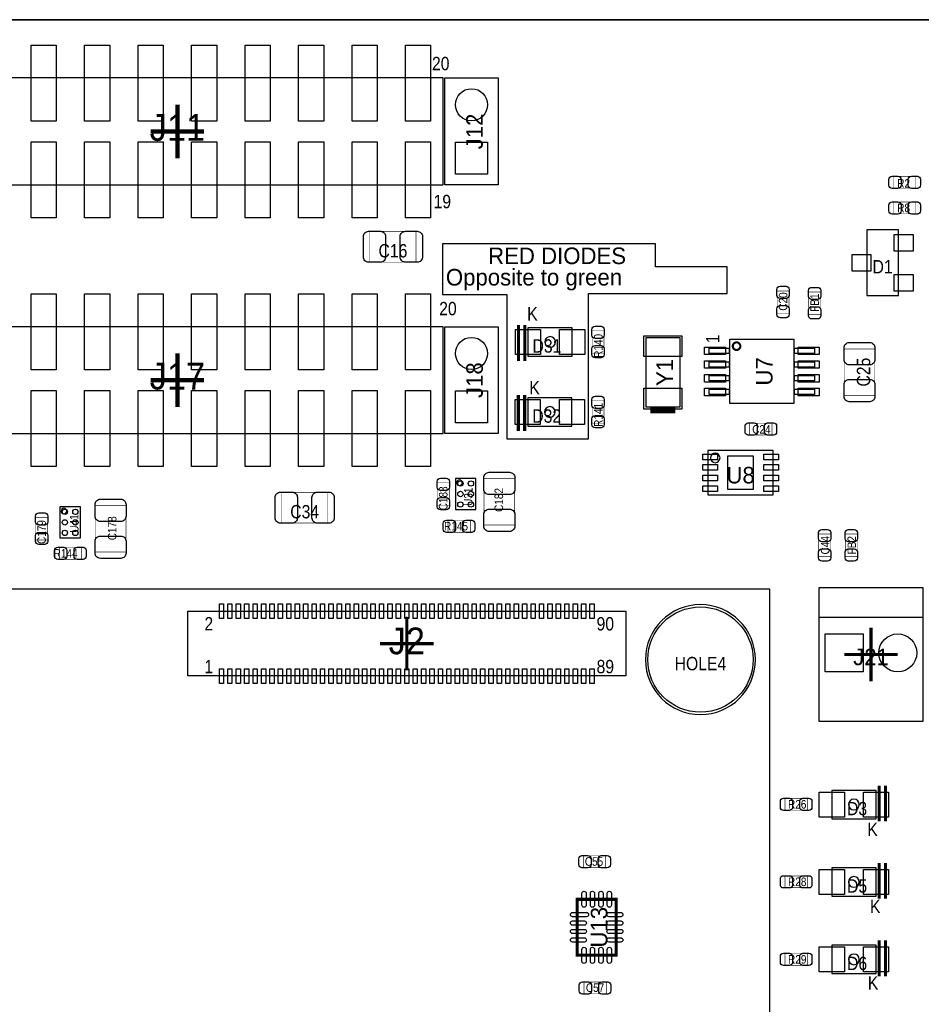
# Model space of a CAD drawing. Extents: x 0 to 170, y -5 to 120.
# Tile 11 of 13: x 94 to 136, y 73 to 120. Entities that reach past the tile are written whole.
import ezdxf
from ezdxf.enums import TextEntityAlignment as Align

# ---------------------------------------------------------------- set-up
doc = ezdxf.new("R2010")
doc.units = 0
for name, color, linetype in [('BG_OUTLINE', 3, 'CONTINUOUS'), ('PG_ASSEMBLY_TOP', 140, 'CONTINUOUS'), ('PG_BODY_CENTER', 211, 'CONTINUOUS'), ('PIN_TOP', 160, 'CONTINUOUS'), ('RD_ASSEMBLY_TOP', 140, 'CONTINUOUS')]:
    doc.layers.add(name, color=color, linetype=linetype)

msp = doc.modelspace()

# ---------------------------------------------------------------- linework, layer by layer
at = {"layer": 'BG_OUTLINE'}
msp.add_lwpolyline([(169.926, 0), (169.926, 39.77386), (164.5158, 39.77386, -0.414214), (163.5252, 40.76446), (163.5252, 44.26966, -0.406818), (164.5158, 45.28566), (169.926, 45.28566), (169.926, 70.5358), (164.5158, 70.5358, -0.414214), (163.5252, 71.5264), (163.5252, 75.0316, -0.406818), (164.5158, 76.0476), (169.926, 76.0476), (169.926, 119.888), (17.526, 119.888), (0, 119.888), (0, 0)], format="xyb", close=True, dxfattribs=at)
msp.add_lwpolyline([(17.526, 119.888), (169.926, 119.888)], dxfattribs=at)
at = {"layer": 'PG_ASSEMBLY_TOP'}
for points in [[(88.5444, 112.0394), (113.792, 112.0394), (113.792, 117.1194), (88.5444, 117.1194), (88.5444, 112.0394)], [(135.410702, 109.905292), (133.910578, 109.905292), (133.910578, 106.785156), (135.410702, 106.785156), (135.410702, 109.905292)], [(88.5444, 100.2284), (113.792, 100.2284), (113.792, 105.3084), (88.5444, 105.3084), (88.5444, 100.2284)], [(126.366524, 99.422204), (126.366524, 97.322132), (129.46634, 97.322132), (129.46634, 99.422204), (126.366524, 99.422204)], [(114.369342, 96.6216), (115.349274, 96.6216), (115.349274, 98.101404), (114.369342, 98.101404), (114.369342, 96.6216)], [(95.58147, 95.2754), (96.561402, 95.2754), (96.561402, 96.755204), (95.58147, 96.755204), (95.58147, 95.2754)], [(131.6482, 92.9132), (136.5758, 92.9132), (136.5758, 86.5632), (131.6482, 86.5632), (131.6482, 92.9132)], [(101.664262, 91.793568), (122.460512, 91.793568), (122.460512, 88.720168), (101.664262, 88.720168), (101.664262, 91.793568)], [(131.6482, 91.5162), (136.5758, 91.5162)]]:
    msp.add_lwpolyline(points, dxfattribs=at)
for points in [[(116.4082, 112.0394), (113.8682, 112.0394), (113.8682, 117.1194), (116.4082, 117.1194)], [(113.7666, 109.2454), (113.7666, 106.8324), (116.8146, 106.8324), (116.8146, 99.9744), (120.7008, 99.9744), (120.7008, 106.8832), (127.2794, 106.8832), (127.2794, 108.1532), (123.8758, 108.1532), (123.8758, 109.2454)], [(116.4082, 100.2284), (113.8682, 100.2284), (113.8682, 105.3084), (116.4082, 105.3084)], [(117.819424, 103.907844), (119.919496, 103.907844), (119.919496, 105.2576), (117.819424, 105.2576)], [(125.025404, 101.484684), (123.425204, 101.484684), (123.425204, 104.786684), (125.025404, 104.786684)], [(126.425706, 104.282748), (127.37592, 104.282748), (127.37592, 104.032558), (126.425706, 104.032558)], [(127.400812, 104.70769), (130.450844, 104.70769), (130.450844, 101.657658), (127.400812, 101.657658)], [(130.475736, 104.282748), (131.42595, 104.282748), (131.42595, 104.032558), (130.475736, 104.032558)], [(126.425706, 103.632762), (127.37592, 103.632762), (127.37592, 103.382572), (126.425706, 103.382572)], [(130.475736, 103.632762), (131.42595, 103.632762), (131.42595, 103.382572), (130.475736, 103.382572)], [(126.425706, 102.982776), (127.37592, 102.982776), (127.37592, 102.732586), (126.425706, 102.732586)], [(130.475736, 102.982776), (131.42595, 102.982776), (131.42595, 102.732586), (130.475736, 102.732586)], [(126.425706, 102.33279), (127.37592, 102.33279), (127.37592, 102.0826), (126.425706, 102.0826)], [(130.475736, 102.33279), (131.42595, 102.33279), (131.42595, 102.0826), (130.475736, 102.0826)], [(117.807994, 100.580444), (119.908066, 100.580444), (119.908066, 101.9302), (117.807994, 101.9302)], [(61.311282, 92.837), (61.311282, 41.77411), (65.248282, 37.83711), (125.3744, 37.83711), (129.3114, 41.77411), (129.3114, 92.837)], [(134.349236, 83.285838), (132.249164, 83.285838), (132.249164, 81.936082), (134.349236, 81.936082)], [(134.349236, 79.610458), (132.249164, 79.610458), (132.249164, 78.260702), (134.349236, 78.260702)], [(134.349236, 75.935078), (132.249164, 75.935078), (132.249164, 74.585322), (134.349236, 74.585322)]]:
    msp.add_lwpolyline(points, close=True, dxfattribs=at)
for points, const_width in [([(136.242298, 112.446308), (136.242298, 111.886492), (135.182102, 111.886492), (135.182102, 112.446308), (136.242298, 112.446308)], 0.024892), ([(135.182102, 110.667292), (135.182102, 111.227108), (136.242298, 111.227108), (136.242298, 110.667292), (135.182102, 110.667292)], 0.024892), ([(110.304326, 108.37418), (110.304326, 109.834172), (112.504474, 109.834172), (112.504474, 108.37418), (110.304326, 108.37418)], 0.024892), ([(130.215132, 105.946702), (129.655316, 105.946702), (129.655316, 107.006898), (130.215132, 107.006898), (130.215132, 105.946702)], 0.024892), ([(131.150868, 106.956098), (131.710684, 106.956098), (131.710684, 105.895902), (131.150868, 105.895902), (131.150868, 106.956098)], 0.024892), ([(117.369336, 105.382822), (117.369336, 103.6828)], 0.150114), ([(117.669564, 105.382822), (117.669564, 103.6828)], 0.150114), ([(120.86844, 105.11282), (121.428256, 105.11282), (121.428256, 104.052624), (120.86844, 104.052624), (120.86844, 105.11282)], 0.024892), ([(132.83438, 104.249474), (134.294372, 104.249474), (134.294372, 102.049326), (132.83438, 102.049326), (132.83438, 104.249474)], 0.024892), ([(117.357906, 102.055422), (117.357906, 100.3554)], 0.150114), ([(117.658134, 102.055422), (117.658134, 100.3554)], 0.150114), ([(121.428256, 100.725224), (120.86844, 100.725224), (120.86844, 101.78542), (121.428256, 101.78542), (121.428256, 100.725224)], 0.024892), ([(123.625864, 101.334824), (124.824744, 101.334824)], 0.29972), ([(129.409698, 100.725732), (129.409698, 100.165916), (128.349502, 100.165916), (128.349502, 100.725732), (129.409698, 100.725732)], 0.024892), ([(113.52022, 97.8916), (114.080036, 97.8916), (114.080036, 96.831404), (113.52022, 96.831404), (113.52022, 97.8916)], 0.024892), ([(115.729258, 98.088196), (117.18925, 98.088196), (117.18925, 95.888048), (115.729258, 95.888048), (115.729258, 98.088196)], 0.024892), ([(108.313474, 97.44202), (108.313474, 95.982028), (106.113326, 95.982028), (106.113326, 97.44202), (108.313474, 97.44202)], 0.024892), ([(97.263458, 96.810068), (98.72345, 96.810068), (98.72345, 94.60992), (97.263458, 94.60992), (97.263458, 96.810068)], 0.024892), ([(94.44482, 96.240092), (95.004636, 96.240092), (95.004636, 95.179896), (94.44482, 95.179896), (94.44482, 96.240092)], 0.024892), ([(114.017552, 95.54464), (114.017552, 96.104456), (115.077748, 96.104456), (115.077748, 95.54464), (114.017552, 95.54464)], 0.024892), ([(132.188712, 94.397322), (131.628896, 94.397322), (131.628896, 95.457518), (132.188712, 95.457518), (132.188712, 94.397322)], 0.024892), ([(132.892292, 95.457518), (133.452108, 95.457518), (133.452108, 94.397322), (132.892292, 94.397322), (132.892292, 95.457518)], 0.024892), ([(95.558102, 94.258892), (95.558102, 94.818708), (96.618298, 94.818708), (96.618298, 94.258892), (95.558102, 94.258892)], 0.024892), ([(134.499096, 81.81086), (134.499096, 83.510882)], 0.150114), ([(134.799324, 81.81086), (134.799324, 83.510882)], 0.150114), ([(130.025902, 82.345276), (130.025902, 82.905092), (131.086098, 82.905092), (131.086098, 82.345276), (130.025902, 82.345276)], 0.024892), ([(120.451626, 79.619094), (120.451626, 80.17891), (121.511822, 80.17891), (121.511822, 79.619094), (120.451626, 79.619094)], 0.024892), ([(134.499096, 78.13548), (134.499096, 79.835502)], 0.150114), ([(134.799324, 78.13548), (134.799324, 79.835502)], 0.150114), ([(130.025902, 78.662276), (130.025902, 79.222092), (131.086098, 79.222092), (131.086098, 78.662276), (130.025902, 78.662276)], 0.024892), ([(120.156732, 78.109318), (120.156732, 75.459082), (122.006868, 75.459082), (122.006868, 78.109318), (120.156732, 78.109318)], 0.1524), ([(134.499096, 74.4601), (134.499096, 76.160122)], 0.150114), ([(134.799324, 74.4601), (134.799324, 76.160122)], 0.150114), ([(130.025902, 74.979276), (130.025902, 75.539092), (131.086098, 75.539092), (131.086098, 74.979276), (130.025902, 74.979276)], 0.024892), ([(120.477026, 73.624694), (120.477026, 74.18451), (121.537222, 74.18451), (121.537222, 73.624694), (120.477026, 73.624694)], 0.024892)]:
    msp.add_lwpolyline(points, dxfattribs=dict(at, const_width=const_width))
at = {"layer": 'PG_ASSEMBLY_TOP', "const_width": 0.100076}
msp.add_lwpolyline([(127.906018, 104.38257, 0.999872), (127.545592, 104.382824, 1.000128), (127.906018, 104.38257)], format="xyb", dxfattribs=at)
at = {"layer": 'PG_ASSEMBLY_TOP'}
for points in [[(126.940056, 99.072192, 1), (126.492808, 99.072144, 1)], [(114.698272, 97.897442, 1), (114.436144, 97.897442, 1)], [(95.9104, 96.551242, 1), (95.648272, 96.551242, 1)]]:
    msp.add_lwpolyline(points, format="xyb", close=True, dxfattribs=at)
msp.add_lwpolyline([(128.619504, 89.4969, 1), (123.399296, 89.4969, 1), (128.619504, 89.4969)], format="xyb", dxfattribs=at)
at = {"layer": 'PG_BODY_CENTER'}
for points, const_width in [([(101.1682, 113.3094), (101.1682, 115.8494)], 0.2032), ([(99.8982, 114.5794), (102.4382, 114.5794)], 0.2032), ([(101.1682, 101.4984), (101.1682, 104.0384)], 0.2032), ([(99.8982, 102.7684), (102.4382, 102.7684)], 0.2032), ([(112.06226, 88.986868), (112.06226, 91.526868)], 0.1524), ([(134.112, 88.4682), (134.112, 91.0082)], 0.1524), ([(110.79226, 90.256868), (113.33226, 90.256868)], 0.1524), ([(132.842, 89.7382), (135.382, 89.7382)], 0.1524)]:
    msp.add_lwpolyline(points, dxfattribs=dict(at, const_width=const_width))
for points in [[(119.12346, 104.582722, 1), (118.61546, 104.582722, 1)], [(119.11203, 101.255322, 1), (118.60403, 101.255322, 1)], [(133.5532, 82.61096, 1), (133.0452, 82.61096, 1)], [(133.5532, 78.93558, 1), (133.0452, 78.93558, 1)], [(133.5532, 75.2602, 1), (133.0452, 75.2602, 1)]]:
    msp.add_lwpolyline(points, format="xyb", close=True, dxfattribs=at)
for points in [[(112.06226, 88.986868), (112.06226, 91.526868)], [(110.79226, 90.256868), (113.33226, 90.256868)]]:
    msp.add_lwpolyline(points, dxfattribs=at)
at = {"layer": 'PIN_TOP'}
for points in [[(94.2213, 115.0747), (94.2213, 118.6815), (95.4151, 118.6815), (95.4151, 115.0747)], [(96.7613, 115.0747), (96.7613, 118.6815), (97.9551, 118.6815), (97.9551, 115.0747)], [(99.3013, 115.0747), (99.3013, 118.6815), (100.4951, 118.6815), (100.4951, 115.0747)], [(101.8413, 115.0747), (101.8413, 118.6815), (103.0351, 118.6815), (103.0351, 115.0747)], [(104.3813, 115.0747), (104.3813, 118.6815), (105.5751, 118.6815), (105.5751, 115.0747)], [(106.9213, 115.0747), (106.9213, 118.6815), (108.1151, 118.6815), (108.1151, 115.0747)], [(109.4613, 115.0747), (109.4613, 118.6815), (110.6551, 118.6815), (110.6551, 115.0747)], [(112.0013, 115.0747), (112.0013, 118.6815), (113.1951, 118.6815), (113.1951, 115.0747)], [(94.2213, 110.4773), (94.2213, 114.0841), (95.4151, 114.0841), (95.4151, 110.4773)], [(96.7613, 110.4773), (96.7613, 114.0841), (97.9551, 114.0841), (97.9551, 110.4773)], [(99.3013, 110.4773), (99.3013, 114.0841), (100.4951, 114.0841), (100.4951, 110.4773)], [(101.8413, 110.4773), (101.8413, 114.0841), (103.0351, 114.0841), (103.0351, 110.4773)], [(104.3813, 110.4773), (104.3813, 114.0841), (105.5751, 114.0841), (105.5751, 110.4773)], [(106.9213, 110.4773), (106.9213, 114.0841), (108.1151, 114.0841), (108.1151, 110.4773)], [(109.4613, 110.4773), (109.4613, 114.0841), (110.6551, 114.0841), (110.6551, 110.4773)], [(112.0013, 110.4773), (112.0013, 114.0841), (113.1951, 114.0841), (113.1951, 110.4773)], [(115.9002, 112.5474), (114.3762, 112.5474), (114.3762, 114.0714), (115.9002, 114.0714)], [(136.105138, 109.688884), (136.105138, 108.901484), (135.216138, 108.901484), (135.216138, 109.688884)], [(134.105142, 108.738924), (134.105142, 107.951524), (133.216142, 107.951524), (133.216142, 108.738924)], [(136.105138, 107.788964), (136.105138, 107.001564), (135.216138, 107.001564), (135.216138, 107.788964)], [(94.2213, 103.2637), (94.2213, 106.8705), (95.4151, 106.8705), (95.4151, 103.2637)], [(96.7613, 103.2637), (96.7613, 106.8705), (97.9551, 106.8705), (97.9551, 103.2637)], [(99.3013, 103.2637), (99.3013, 106.8705), (100.4951, 106.8705), (100.4951, 103.2637)], [(101.8413, 103.2637), (101.8413, 106.8705), (103.0351, 106.8705), (103.0351, 103.2637)], [(104.3813, 103.2637), (104.3813, 106.8705), (105.5751, 106.8705), (105.5751, 103.2637)], [(106.9213, 103.2637), (106.9213, 106.8705), (108.1151, 106.8705), (108.1151, 103.2637)], [(109.4613, 103.2637), (109.4613, 106.8705), (110.6551, 106.8705), (110.6551, 103.2637)], [(112.0013, 103.2637), (112.0013, 106.8705), (113.1951, 106.8705), (113.1951, 103.2637)], [(118.416324, 105.179622), (118.416324, 103.985822), (117.222524, 103.985822), (117.222524, 105.179622)], [(120.516396, 105.179622), (120.516396, 103.985822), (119.322596, 103.985822), (119.322596, 105.179622)], [(125.127004, 103.890064), (123.323604, 103.890064), (123.323604, 104.880664), (125.127004, 104.880664)], [(126.205488, 104.33558), (127.196088, 104.33558), (127.196088, 103.97998), (126.205488, 103.97998)], [(130.655568, 104.33558), (131.646168, 104.33558), (131.646168, 103.97998), (130.655568, 103.97998)], [(126.205488, 103.685594), (127.196088, 103.685594), (127.196088, 103.329994), (126.205488, 103.329994)], [(130.655568, 103.685594), (131.646168, 103.685594), (131.646168, 103.329994), (130.655568, 103.329994)], [(126.205488, 103.035354), (127.196088, 103.035354), (127.196088, 102.679754), (126.205488, 102.679754)], [(130.655568, 103.035354), (131.646168, 103.035354), (131.646168, 102.679754), (130.655568, 102.679754)], [(94.2213, 98.6663), (94.2213, 102.2731), (95.4151, 102.2731), (95.4151, 98.6663)], [(96.7613, 98.6663), (96.7613, 102.2731), (97.9551, 102.2731), (97.9551, 98.6663)], [(99.3013, 98.6663), (99.3013, 102.2731), (100.4951, 102.2731), (100.4951, 98.6663)], [(101.8413, 98.6663), (101.8413, 102.2731), (103.0351, 102.2731), (103.0351, 98.6663)], [(104.3813, 98.6663), (104.3813, 102.2731), (105.5751, 102.2731), (105.5751, 98.6663)], [(106.9213, 98.6663), (106.9213, 102.2731), (108.1151, 102.2731), (108.1151, 98.6663)], [(109.4613, 98.6663), (109.4613, 102.2731), (110.6551, 102.2731), (110.6551, 98.6663)], [(112.0013, 98.6663), (112.0013, 102.2731), (113.1951, 102.2731), (113.1951, 98.6663)], [(115.9002, 100.7364), (114.3762, 100.7364), (114.3762, 102.2604), (115.9002, 102.2604)], [(125.127004, 101.390704), (123.323604, 101.390704), (123.323604, 102.381304), (125.127004, 102.381304)], [(126.205488, 102.385368), (127.196088, 102.385368), (127.196088, 102.029768), (126.205488, 102.029768)], [(130.655568, 102.385368), (131.646168, 102.385368), (131.646168, 102.029768), (130.655568, 102.029768)], [(118.404894, 101.852222), (118.404894, 100.658422), (117.211094, 100.658422), (117.211094, 101.852222)], [(120.504966, 101.852222), (120.504966, 100.658422), (119.311166, 100.658422), (119.311166, 101.852222)], [(126.116334, 98.987102), (126.116334, 99.257104), (126.816358, 99.257104), (126.816358, 98.987102)], [(128.51638, 97.572195), (127.316484, 97.572195), (127.316484, 99.172141), (128.51638, 99.172141)], [(129.016506, 98.987102), (129.016506, 99.257104), (129.71653, 99.257104), (129.71653, 98.987102)], [(126.116334, 98.486976), (126.116334, 98.756978), (126.816358, 98.756978), (126.816358, 98.486976)], [(129.016506, 98.486976), (129.016506, 98.756978), (129.71653, 98.756978), (129.71653, 98.486976)], [(126.116334, 97.987104), (126.116334, 98.257106), (126.816358, 98.257106), (126.816358, 97.987104)], [(129.016506, 97.987104), (129.016506, 98.257106), (129.71653, 98.257106), (129.71653, 97.987104)], [(126.116334, 97.486978), (126.116334, 97.75698), (126.816358, 97.75698), (126.816358, 97.486978)], [(129.016506, 97.486978), (129.016506, 97.75698), (129.71653, 97.75698), (129.71653, 97.486978)], [(103.161084, 91.452446), (103.161084, 92.15247), (103.360982, 92.15247), (103.360982, 91.452446)], [(103.561134, 91.452446), (103.561134, 92.15247), (103.761032, 92.15247), (103.761032, 91.452446)], [(103.961184, 91.452446), (103.961184, 92.15247), (104.161082, 92.15247), (104.161082, 91.452446)], [(104.361234, 91.452446), (104.361234, 92.15247), (104.561132, 92.15247), (104.561132, 91.452446)], [(104.761284, 91.452446), (104.761284, 92.15247), (104.961182, 92.15247), (104.961182, 91.452446)], [(105.161334, 91.452446), (105.161334, 92.15247), (105.361232, 92.15247), (105.361232, 91.452446)], [(105.561384, 91.452446), (105.561384, 92.15247), (105.761282, 92.15247), (105.761282, 91.452446)], [(105.961434, 91.452446), (105.961434, 92.15247), (106.161332, 92.15247), (106.161332, 91.452446)], [(106.361484, 91.452446), (106.361484, 92.15247), (106.561382, 92.15247), (106.561382, 91.452446)], [(106.761534, 91.452446), (106.761534, 92.15247), (106.961432, 92.15247), (106.961432, 91.452446)], [(107.161584, 91.452446), (107.161584, 92.15247), (107.361482, 92.15247), (107.361482, 91.452446)], [(107.561634, 91.452446), (107.561634, 92.15247), (107.761532, 92.15247), (107.761532, 91.452446)], [(107.961684, 91.452446), (107.961684, 92.15247), (108.161582, 92.15247), (108.161582, 91.452446)], [(108.361734, 91.452446), (108.361734, 92.15247), (108.561632, 92.15247), (108.561632, 91.452446)], [(108.761784, 91.452446), (108.761784, 92.15247), (108.961682, 92.15247), (108.961682, 91.452446)], [(109.161834, 91.452446), (109.161834, 92.15247), (109.361732, 92.15247), (109.361732, 91.452446)], [(109.561884, 91.452446), (109.561884, 92.15247), (109.761782, 92.15247), (109.761782, 91.452446)], [(109.961934, 91.452446), (109.961934, 92.15247), (110.161832, 92.15247), (110.161832, 91.452446)], [(110.361984, 91.452446), (110.361984, 92.15247), (110.561882, 92.15247), (110.561882, 91.452446)], [(110.762034, 91.452446), (110.762034, 92.15247), (110.961932, 92.15247), (110.961932, 91.452446)], [(111.162084, 91.452446), (111.162084, 92.15247), (111.361982, 92.15247), (111.361982, 91.452446)], [(111.562134, 91.452446), (111.562134, 92.15247), (111.762032, 92.15247), (111.762032, 91.452446)], [(111.962184, 91.452446), (111.962184, 92.15247), (112.162082, 92.15247), (112.162082, 91.452446)], [(112.362234, 91.452446), (112.362234, 92.15247), (112.562132, 92.15247), (112.562132, 91.452446)], [(112.762284, 91.452446), (112.762284, 92.15247), (112.962182, 92.15247), (112.962182, 91.452446)], [(113.162334, 91.452446), (113.162334, 92.15247), (113.362232, 92.15247), (113.362232, 91.452446)], [(113.562384, 91.452446), (113.562384, 92.15247), (113.762282, 92.15247), (113.762282, 91.452446)], [(113.962434, 91.452446), (113.962434, 92.15247), (114.162332, 92.15247), (114.162332, 91.452446)], [(114.362484, 91.452446), (114.362484, 92.15247), (114.562382, 92.15247), (114.562382, 91.452446)], [(114.762534, 91.452446), (114.762534, 92.15247), (114.962432, 92.15247), (114.962432, 91.452446)], [(115.162584, 91.452446), (115.162584, 92.15247), (115.362482, 92.15247), (115.362482, 91.452446)], [(115.562634, 91.452446), (115.562634, 92.15247), (115.762532, 92.15247), (115.762532, 91.452446)], [(115.962684, 91.452446), (115.962684, 92.15247), (116.162582, 92.15247), (116.162582, 91.452446)], [(116.362734, 91.452446), (116.362734, 92.15247), (116.562632, 92.15247), (116.562632, 91.452446)], [(116.762784, 91.452446), (116.762784, 92.15247), (116.962682, 92.15247), (116.962682, 91.452446)], [(117.162834, 91.452446), (117.162834, 92.15247), (117.362732, 92.15247), (117.362732, 91.452446)], [(117.562884, 91.452446), (117.562884, 92.15247), (117.762782, 92.15247), (117.762782, 91.452446)], [(117.962934, 91.452446), (117.962934, 92.15247), (118.162832, 92.15247), (118.162832, 91.452446)], [(118.362984, 91.452446), (118.362984, 92.15247), (118.562882, 92.15247), (118.562882, 91.452446)], [(118.763034, 91.452446), (118.763034, 92.15247), (118.962932, 92.15247), (118.962932, 91.452446)], [(119.163084, 91.452446), (119.163084, 92.15247), (119.362982, 92.15247), (119.362982, 91.452446)], [(119.563134, 91.452446), (119.563134, 92.15247), (119.763032, 92.15247), (119.763032, 91.452446)], [(119.963184, 91.452446), (119.963184, 92.15247), (120.163082, 92.15247), (120.163082, 91.452446)], [(120.363234, 91.452446), (120.363234, 92.15247), (120.563132, 92.15247), (120.563132, 91.452446)], [(120.763284, 91.452446), (120.763284, 92.15247), (120.963182, 92.15247), (120.963182, 91.452446)], [(131.9403, 88.9127), (131.9403, 90.7161), (133.7437, 90.7161), (133.7437, 88.9127)], [(103.161084, 88.361266), (103.161084, 89.06129), (103.360982, 89.06129), (103.360982, 88.361266)], [(103.561134, 88.361266), (103.561134, 89.06129), (103.761032, 89.06129), (103.761032, 88.361266)], [(103.961184, 88.361266), (103.961184, 89.06129), (104.161082, 89.06129), (104.161082, 88.361266)], [(104.361234, 88.361266), (104.361234, 89.06129), (104.561132, 89.06129), (104.561132, 88.361266)], [(104.761284, 88.361266), (104.761284, 89.06129), (104.961182, 89.06129), (104.961182, 88.361266)], [(105.161334, 88.361266), (105.161334, 89.06129), (105.361232, 89.06129), (105.361232, 88.361266)], [(105.561384, 88.361266), (105.561384, 89.06129), (105.761282, 89.06129), (105.761282, 88.361266)], [(105.961434, 88.361266), (105.961434, 89.06129), (106.161332, 89.06129), (106.161332, 88.361266)], [(106.361484, 88.361266), (106.361484, 89.06129), (106.561382, 89.06129), (106.561382, 88.361266)], [(106.761534, 88.361266), (106.761534, 89.06129), (106.961432, 89.06129), (106.961432, 88.361266)], [(107.161584, 88.361266), (107.161584, 89.06129), (107.361482, 89.06129), (107.361482, 88.361266)], [(107.561634, 88.361266), (107.561634, 89.06129), (107.761532, 89.06129), (107.761532, 88.361266)], [(107.961684, 88.361266), (107.961684, 89.06129), (108.161582, 89.06129), (108.161582, 88.361266)], [(108.361734, 88.361266), (108.361734, 89.06129), (108.561632, 89.06129), (108.561632, 88.361266)], [(108.761784, 88.361266), (108.761784, 89.06129), (108.961682, 89.06129), (108.961682, 88.361266)], [(109.161834, 88.361266), (109.161834, 89.06129), (109.361732, 89.06129), (109.361732, 88.361266)], [(109.561884, 88.361266), (109.561884, 89.06129), (109.761782, 89.06129), (109.761782, 88.361266)], [(109.961934, 88.361266), (109.961934, 89.06129), (110.161832, 89.06129), (110.161832, 88.361266)], [(110.361984, 88.361266), (110.361984, 89.06129), (110.561882, 89.06129), (110.561882, 88.361266)], [(110.762034, 88.361266), (110.762034, 89.06129), (110.961932, 89.06129), (110.961932, 88.361266)], [(111.162084, 88.361266), (111.162084, 89.06129), (111.361982, 89.06129), (111.361982, 88.361266)], [(111.562134, 88.361266), (111.562134, 89.06129), (111.762032, 89.06129), (111.762032, 88.361266)], [(111.962184, 88.361266), (111.962184, 89.06129), (112.162082, 89.06129), (112.162082, 88.361266)], [(112.362234, 88.361266), (112.362234, 89.06129), (112.562132, 89.06129), (112.562132, 88.361266)], [(112.762284, 88.361266), (112.762284, 89.06129), (112.962182, 89.06129), (112.962182, 88.361266)], [(113.162334, 88.361266), (113.162334, 89.06129), (113.362232, 89.06129), (113.362232, 88.361266)], [(113.562384, 88.361266), (113.562384, 89.06129), (113.762282, 89.06129), (113.762282, 88.361266)], [(113.962434, 88.361266), (113.962434, 89.06129), (114.162332, 89.06129), (114.162332, 88.361266)], [(114.362484, 88.361266), (114.362484, 89.06129), (114.562382, 89.06129), (114.562382, 88.361266)], [(114.762534, 88.361266), (114.762534, 89.06129), (114.962432, 89.06129), (114.962432, 88.361266)], [(115.162584, 88.361266), (115.162584, 89.06129), (115.362482, 89.06129), (115.362482, 88.361266)], [(115.562634, 88.361266), (115.562634, 89.06129), (115.762532, 89.06129), (115.762532, 88.361266)], [(115.962684, 88.361266), (115.962684, 89.06129), (116.162582, 89.06129), (116.162582, 88.361266)], [(116.362734, 88.361266), (116.362734, 89.06129), (116.562632, 89.06129), (116.562632, 88.361266)], [(116.762784, 88.361266), (116.762784, 89.06129), (116.962682, 89.06129), (116.962682, 88.361266)], [(117.162834, 88.361266), (117.162834, 89.06129), (117.362732, 89.06129), (117.362732, 88.361266)], [(117.562884, 88.361266), (117.562884, 89.06129), (117.762782, 89.06129), (117.762782, 88.361266)], [(117.962934, 88.361266), (117.962934, 89.06129), (118.162832, 89.06129), (118.162832, 88.361266)], [(118.362984, 88.361266), (118.362984, 89.06129), (118.562882, 89.06129), (118.562882, 88.361266)], [(118.763034, 88.361266), (118.763034, 89.06129), (118.962932, 89.06129), (118.962932, 88.361266)], [(119.163084, 88.361266), (119.163084, 89.06129), (119.362982, 89.06129), (119.362982, 88.361266)], [(119.563134, 88.361266), (119.563134, 89.06129), (119.763032, 89.06129), (119.763032, 88.361266)], [(119.963184, 88.361266), (119.963184, 89.06129), (120.163082, 89.06129), (120.163082, 88.361266)], [(120.363234, 88.361266), (120.363234, 89.06129), (120.563132, 89.06129), (120.563132, 88.361266)], [(120.763284, 88.361266), (120.763284, 89.06129), (120.963182, 89.06129), (120.963182, 88.361266)], [(131.652264, 82.01406), (131.652264, 83.20786), (132.846064, 83.20786), (132.846064, 82.01406)], [(133.752336, 82.01406), (133.752336, 83.20786), (134.946136, 83.20786), (134.946136, 82.01406)], [(131.652264, 78.33868), (131.652264, 79.53248), (132.846064, 79.53248), (132.846064, 78.33868)], [(133.752336, 78.33868), (133.752336, 79.53248), (134.946136, 79.53248), (134.946136, 78.33868)], [(131.652264, 74.6633), (131.652264, 75.8571), (132.846064, 75.8571), (132.846064, 74.6633)], [(133.752336, 74.6633), (133.752336, 75.8571), (134.946136, 75.8571), (134.946136, 74.6633)]]:
    msp.add_lwpolyline(points, close=True, dxfattribs=at)
for points in [[(135.112252, 112.456468), (135.39216, 112.456468, -0.414846), (135.542274, 112.306354), (135.542274, 112.026446, -0.414846), (135.39216, 111.876332), (135.112252, 111.876332, -0.414846), (134.962138, 112.026446), (134.962138, 112.306354, -0.414846)], [(136.312148, 111.876332), (136.03224, 111.876332, -0.414846), (135.882126, 112.026446), (135.882126, 112.306354, -0.414846), (136.03224, 112.456468), (136.312148, 112.456468, -0.414846), (136.462262, 112.306354), (136.462262, 112.026446, -0.414846)], [(135.112252, 111.237268), (135.39216, 111.237268, -0.414846), (135.542274, 111.087154), (135.542274, 110.807246, -0.414846), (135.39216, 110.657132), (135.112252, 110.657132, -0.414846), (134.962138, 110.807246), (134.962138, 111.087154, -0.414846)], [(136.312148, 110.657132), (136.03224, 110.657132, -0.414846), (135.882126, 110.807246), (135.882126, 111.087154, -0.414846), (136.03224, 111.237268), (136.312148, 111.237268, -0.414846), (136.462262, 111.087154), (136.462262, 110.807246, -0.414846)], [(110.249462, 109.839252), (110.809278, 109.839252, -0.414709), (111.059468, 109.589062), (111.059468, 108.61929, -0.414709), (110.809278, 108.3691), (110.249462, 108.3691, -0.414709), (109.999272, 108.61929), (109.999272, 109.589062, -0.414709)], [(112.559338, 108.3691), (111.999522, 108.3691, -0.414709), (111.749332, 108.61929), (111.749332, 109.589062, -0.414709), (111.999522, 109.839252), (112.559338, 109.839252, -0.414709), (112.809528, 109.589062), (112.809528, 108.61929, -0.414709)], [(130.225292, 107.076748), (130.225292, 106.79684, -0.414846), (130.075178, 106.646726), (129.79527, 106.646726, -0.414846), (129.645156, 106.79684), (129.645156, 107.076748, -0.414846), (129.79527, 107.226862), (130.075178, 107.226862, -0.414846)], [(131.720844, 107.025948), (131.720844, 106.74604, -0.414846), (131.57073, 106.595926), (131.290822, 106.595926, -0.414846), (131.140708, 106.74604), (131.140708, 107.025948, -0.414846), (131.290822, 107.176062), (131.57073, 107.176062, -0.414846)], [(129.645156, 105.876852), (129.645156, 106.15676, -0.414846), (129.79527, 106.306874), (130.075178, 106.306874, -0.414846), (130.225292, 106.15676), (130.225292, 105.876852, -0.414846), (130.075178, 105.726738), (129.79527, 105.726738, -0.414846)], [(131.140708, 105.826052), (131.140708, 106.10596, -0.414846), (131.290822, 106.256074), (131.57073, 106.256074, -0.414846), (131.720844, 106.10596), (131.720844, 105.826052, -0.414846), (131.57073, 105.675938), (131.290822, 105.675938, -0.414846)], [(121.438416, 105.18267), (121.438416, 104.902762, -0.414846), (121.288302, 104.752648), (121.008394, 104.752648, -0.414846), (120.85828, 104.902762), (120.85828, 105.18267, -0.414846), (121.008394, 105.332784), (121.288302, 105.332784, -0.414846)], [(120.85828, 103.982774), (120.85828, 104.262682, -0.414846), (121.008394, 104.412796), (121.288302, 104.412796, -0.414846), (121.438416, 104.262682), (121.438416, 103.982774, -0.414846), (121.288302, 103.83266), (121.008394, 103.83266, -0.414846)], [(134.299452, 104.304338), (134.299452, 103.744522, -0.414709), (134.049262, 103.494332), (133.07949, 103.494332, -0.414709), (132.8293, 103.744522), (132.8293, 104.304338, -0.414709), (133.07949, 104.554528), (134.049262, 104.554528, -0.414709)], [(132.8293, 101.994462), (132.8293, 102.554278, -0.414709), (133.07949, 102.804468), (134.049262, 102.804468, -0.414709), (134.299452, 102.554278), (134.299452, 101.994462, -0.414709), (134.049262, 101.744272), (133.07949, 101.744272, -0.414709)], [(121.438416, 101.85527), (121.438416, 101.575362, -0.414846), (121.288302, 101.425248), (121.008394, 101.425248, -0.414846), (120.85828, 101.575362), (120.85828, 101.85527, -0.414846), (121.008394, 102.005384), (121.288302, 102.005384, -0.414846)], [(120.85828, 100.655374), (120.85828, 100.935282, -0.414846), (121.008394, 101.085396), (121.288302, 101.085396, -0.414846), (121.438416, 100.935282), (121.438416, 100.655374, -0.414846), (121.288302, 100.50526), (121.008394, 100.50526, -0.414846)], [(128.279652, 100.735892), (128.55956, 100.735892, -0.414846), (128.709674, 100.585778), (128.709674, 100.30587, -0.414846), (128.55956, 100.155756), (128.279652, 100.155756, -0.414846), (128.129538, 100.30587), (128.129538, 100.585778, -0.414846)], [(129.479548, 100.155756), (129.19964, 100.155756, -0.414846), (129.049526, 100.30587), (129.049526, 100.585778, -0.414846), (129.19964, 100.735892), (129.479548, 100.735892, -0.414846), (129.629662, 100.585778), (129.629662, 100.30587, -0.414846)], [(117.19433, 98.14306), (117.19433, 97.583244, -0.414709), (116.94414, 97.333054), (115.974368, 97.333054, -0.414709), (115.724178, 97.583244), (115.724178, 98.14306, -0.414709), (115.974368, 98.39325), (116.94414, 98.39325, -0.414709)], [(114.090196, 97.96145), (114.090196, 97.681542, -0.414846), (113.940082, 97.531428), (113.660174, 97.531428, -0.414846), (113.51006, 97.681542), (113.51006, 97.96145, -0.414846), (113.660174, 98.111564), (113.940082, 98.111564, -0.414846)], [(106.058462, 97.4471), (106.618278, 97.4471, -0.414709), (106.868468, 97.19691), (106.868468, 96.227138, -0.414709), (106.618278, 95.976948), (106.058462, 95.976948, -0.414709), (105.808272, 96.227138), (105.808272, 97.19691, -0.414709)], [(108.368338, 95.976948), (107.808522, 95.976948, -0.414709), (107.558332, 96.227138), (107.558332, 97.19691, -0.414709), (107.808522, 97.4471), (108.368338, 97.4471, -0.414709), (108.618528, 97.19691), (108.618528, 96.227138, -0.414709)], [(98.72853, 96.864932), (98.72853, 96.305116, -0.414709), (98.47834, 96.054926), (97.508568, 96.054926, -0.414709), (97.258378, 96.305116), (97.258378, 96.864932, -0.414709), (97.508568, 97.115122), (98.47834, 97.115122, -0.414709)], [(113.51006, 96.761554), (113.51006, 97.041462, -0.414846), (113.660174, 97.191576), (113.940082, 97.191576, -0.414846), (114.090196, 97.041462), (114.090196, 96.761554, -0.414846), (113.940082, 96.61144), (113.660174, 96.61144, -0.414846)], [(95.014796, 96.309942), (95.014796, 96.030034, -0.414846), (94.864682, 95.87992), (94.584774, 95.87992, -0.414846), (94.43466, 96.030034), (94.43466, 96.309942, -0.414846), (94.584774, 96.460056), (94.864682, 96.460056, -0.414846)], [(115.724178, 95.833184), (115.724178, 96.393, -0.414709), (115.974368, 96.64319), (116.94414, 96.64319, -0.414709), (117.19433, 96.393), (117.19433, 95.833184, -0.414709), (116.94414, 95.582994), (115.974368, 95.582994, -0.414709)], [(113.947702, 96.114616), (114.22761, 96.114616, -0.414846), (114.377724, 95.964502), (114.377724, 95.684594, -0.414846), (114.22761, 95.53448), (113.947702, 95.53448, -0.414846), (113.797588, 95.684594), (113.797588, 95.964502, -0.414846)], [(115.147598, 95.53448), (114.86769, 95.53448, -0.414846), (114.717576, 95.684594), (114.717576, 95.964502, -0.414846), (114.86769, 96.114616), (115.147598, 96.114616, -0.414846), (115.297712, 95.964502), (115.297712, 95.684594, -0.414846)], [(94.43466, 95.110046), (94.43466, 95.389954, -0.414846), (94.584774, 95.540068), (94.864682, 95.540068, -0.414846), (95.014796, 95.389954), (95.014796, 95.110046, -0.414846), (94.864682, 94.959932), (94.584774, 94.959932, -0.414846)], [(132.198872, 95.527368), (132.198872, 95.24746, -0.414846), (132.048758, 95.097346), (131.76885, 95.097346, -0.414846), (131.618736, 95.24746), (131.618736, 95.527368, -0.414846), (131.76885, 95.677482), (132.048758, 95.677482, -0.414846)], [(133.462268, 95.527368), (133.462268, 95.24746, -0.414846), (133.312154, 95.097346), (133.032246, 95.097346, -0.414846), (132.882132, 95.24746), (132.882132, 95.527368, -0.414846), (133.032246, 95.677482), (133.312154, 95.677482, -0.414846)], [(97.258378, 94.555056), (97.258378, 95.114872, -0.414709), (97.508568, 95.365062), (98.47834, 95.365062, -0.414709), (98.72853, 95.114872), (98.72853, 94.555056, -0.414709), (98.47834, 94.304866), (97.508568, 94.304866, -0.414709)], [(95.488252, 94.828868), (95.76816, 94.828868, -0.414846), (95.918274, 94.678754), (95.918274, 94.398846, -0.414846), (95.76816, 94.248732), (95.488252, 94.248732, -0.414846), (95.338138, 94.398846), (95.338138, 94.678754, -0.414846)], [(96.688148, 94.248732), (96.40824, 94.248732, -0.414846), (96.258126, 94.398846), (96.258126, 94.678754, -0.414846), (96.40824, 94.828868), (96.688148, 94.828868, -0.414846), (96.838262, 94.678754), (96.838262, 94.398846, -0.414846)], [(131.618736, 94.327472), (131.618736, 94.60738, -0.414846), (131.76885, 94.757494), (132.048758, 94.757494, -0.414846), (132.198872, 94.60738), (132.198872, 94.327472, -0.414846), (132.048758, 94.177358), (131.76885, 94.177358, -0.414846)], [(132.882132, 94.327472), (132.882132, 94.60738, -0.414846), (133.032246, 94.757494), (133.312154, 94.757494, -0.414846), (133.462268, 94.60738), (133.462268, 94.327472, -0.414846), (133.312154, 94.177358), (133.032246, 94.177358, -0.414846)], [(129.956052, 82.915252), (130.23596, 82.915252, -0.414846), (130.386074, 82.765138), (130.386074, 82.48523, -0.414846), (130.23596, 82.335116), (129.956052, 82.335116, -0.414846), (129.805938, 82.48523), (129.805938, 82.765138, -0.414846)], [(131.155948, 82.335116), (130.87604, 82.335116, -0.414846), (130.725926, 82.48523), (130.725926, 82.765138, -0.414846), (130.87604, 82.915252), (131.155948, 82.915252, -0.414846), (131.306062, 82.765138), (131.306062, 82.48523, -0.414846)], [(120.381776, 80.18907), (120.661684, 80.18907, -0.414846), (120.811798, 80.038956), (120.811798, 79.759048, -0.414846), (120.661684, 79.608934), (120.381776, 79.608934, -0.414846), (120.231662, 79.759048), (120.231662, 80.038956, -0.414846)], [(121.581672, 79.608934), (121.301764, 79.608934, -0.414846), (121.15165, 79.759048), (121.15165, 80.038956, -0.414846), (121.301764, 80.18907), (121.581672, 80.18907, -0.414846), (121.731786, 80.038956), (121.731786, 79.759048, -0.414846)], [(129.956052, 79.232252), (130.23596, 79.232252, -0.414846), (130.386074, 79.082138), (130.386074, 78.80223, -0.414846), (130.23596, 78.652116), (129.956052, 78.652116, -0.414846), (129.805938, 78.80223), (129.805938, 79.082138, -0.414846)], [(131.155948, 78.652116), (130.87604, 78.652116, -0.414846), (130.725926, 78.80223), (130.725926, 79.082138, -0.414846), (130.87604, 79.232252), (131.155948, 79.232252, -0.414846), (131.306062, 79.082138), (131.306062, 78.80223, -0.414846)], [(120.380252, 77.837284), (120.380252, 78.396084, -1), (120.583452, 78.396084), (120.583452, 77.837284, -1)], [(120.780302, 77.837284), (120.780302, 78.396084, -1), (120.983502, 78.396084), (120.983502, 77.837284, -1)], [(121.180098, 77.837284), (121.180098, 78.396084, -1), (121.383298, 78.396084), (121.383298, 77.837284, -1)], [(121.580148, 77.837284), (121.580148, 78.396084, -1), (121.783348, 78.396084), (121.783348, 77.837284, -1)], [(120.597676, 77.282548), (119.937276, 77.282548, -1), (119.937276, 77.485748), (120.597676, 77.485748, -1)], [(122.226324, 77.282548), (121.667524, 77.282548, -1), (121.667524, 77.485748), (122.226324, 77.485748, -1)], [(120.496076, 76.882498), (119.937276, 76.882498, -1), (119.937276, 77.085698), (120.496076, 77.085698, -1)], [(122.226324, 76.882498), (121.667524, 76.882498, -1), (121.667524, 77.085698), (122.226324, 77.085698, -1)], [(120.496076, 76.482702), (119.937276, 76.482702, -1), (119.937276, 76.685902), (120.496076, 76.685902, -1)], [(120.496076, 76.082652), (119.937276, 76.082652, -1), (119.937276, 76.285852), (120.496076, 76.285852, -1)], [(122.226324, 76.482702), (121.667524, 76.482702, -1), (121.667524, 76.685902), (122.226324, 76.685902, -1)], [(122.226324, 76.082652), (121.667524, 76.082652, -1), (121.667524, 76.285852), (122.226324, 76.285852, -1)], [(120.380252, 75.172316), (120.380252, 75.731116, -1), (120.583452, 75.731116), (120.583452, 75.172316, -1)], [(120.780302, 75.172316), (120.780302, 75.731116, -1), (120.983502, 75.731116), (120.983502, 75.172316, -1)], [(121.180098, 75.172316), (121.180098, 75.731116, -1), (121.383298, 75.731116), (121.383298, 75.172316, -1)], [(121.580148, 75.172316), (121.580148, 75.731116, -1), (121.783348, 75.731116), (121.783348, 75.172316, -1)], [(129.956052, 75.549252), (130.23596, 75.549252, -0.414846), (130.386074, 75.399138), (130.386074, 75.11923, -0.414846), (130.23596, 74.969116), (129.956052, 74.969116, -0.414846), (129.805938, 75.11923), (129.805938, 75.399138, -0.414846)], [(131.155948, 74.969116), (130.87604, 74.969116, -0.414846), (130.725926, 75.11923), (130.725926, 75.399138, -0.414846), (130.87604, 75.549252), (131.155948, 75.549252, -0.414846), (131.306062, 75.399138), (131.306062, 75.11923, -0.414846)], [(120.407176, 74.19467), (120.687084, 74.19467, -0.414846), (120.837198, 74.044556), (120.837198, 73.764648, -0.414846), (120.687084, 73.614534), (120.407176, 73.614534, -0.414846), (120.257062, 73.764648), (120.257062, 74.044556, -0.414846)], [(121.607072, 73.614534), (121.327164, 73.614534, -0.414846), (121.17705, 73.764648), (121.17705, 74.044556, -0.414846), (121.327164, 74.19467), (121.607072, 74.19467, -0.414846), (121.757186, 74.044556), (121.757186, 73.764648, -0.414846)]]:
    msp.add_lwpolyline(points, format="xyb", close=True, dxfattribs=at)
for centre, radius in [((115.1382, 115.8494), 0.762), ((115.1382, 104.0384), 0.762), ((114.609372, 97.861628), 0.127), ((115.109244, 97.861628), 0.127), ((114.609372, 97.361502), 0.127), ((115.109244, 97.361502), 0.127), ((114.609372, 96.861376), 0.127), ((115.109244, 96.861376), 0.127), ((95.8215, 96.515428), 0.127), ((96.321372, 96.515428), 0.127), ((95.8215, 96.015302), 0.127), ((96.321372, 96.015302), 0.127), ((95.8215, 95.515176), 0.127), ((96.321372, 95.515176), 0.127), ((126.0094, 89.4969), 2.499995), ((135.382, 89.8144), 0.9017)]:
    msp.add_circle(centre, radius, dxfattribs=at)

# ---------------------------------------------------------------- texts
at = {"layer": 'PG_ASSEMBLY_TOP', "width": 0.88}
for s, p in [('20', (113.2586, 117.4877)), ('19', (113.3348, 110.9345)), ('20', (113.6015, 105.84942)), ('K', (117.7798, 105.6005)), ('K', (117.8814, 102.0953)), ('2', (102.451662, 90.879168)), ('90', (121.076212, 90.879168)), ('1', (102.451662, 88.847168)), ('89', (121.076212, 88.847168)), ('K', (133.9342, 81.1149)), ('K', (134.0612, 77.4573)), ('K', (133.9596, 73.8251))]:
    msp.add_text(s, height=0.635, dxfattribs=at).set_placement(p)
at = {"layer": 'PG_ASSEMBLY_TOP'}
for s, p in [('RED DIODES', (115.9256, 108.2802)), ('Opposite to green', (113.919, 107.2642))]:
    msp.add_text(s, height=0.7874, dxfattribs=at).set_placement(p)
at = {"layer": 'PG_ASSEMBLY_TOP', "width": 0.88}
msp.add_text('1', height=0.635, rotation=90, dxfattribs=at).set_placement((126.9111, 104.521))
at = {"layer": 'RD_ASSEMBLY_TOP'}
for s, height, width, p in [('J11', 1.27, 0.96, (101.1682, 114.1349)), ('R2', 0.4064, 0.875, (135.6614, 111.9124)), ('R8', 0.4064, 0.875, (135.6614, 110.744)), ('C16', 0.635, 0.88, (111.4044, 108.596176)), ('D1', 0.635, 0.88, (134.66064, 107.837224)), ('D31', 0.635, 0.88, (118.7196, 104.074722)), ('J17', 1.27, 0.96, (101.1682, 102.3239)), ('D32', 0.635, 0.88, (118.707916, 100.747322)), ('C24', 0.4064, 0.875, (128.905, 100.2284)), ('C34', 0.635, 0.88, (107.2134, 96.204024)), ('R145', 0.4064, 0.875, (114.4016, 95.631)), ('R144', 0.4064, 0.875, (95.8596, 94.3356)), ('J2', 1.27, 0.96, (112.06226, 89.748868)), ('HOLE4', 0.635, 0.88, (126.0094, 88.9889)), ('R26', 0.4064, 0.875, (130.6068, 82.421984)), ('D3', 0.635, 0.88, (133.449314, 82.10296)), ('C55', 0.4064, 0.875, (120.9548, 79.7052)), ('R28', 0.4064, 0.875, (130.6068, 78.738984)), ('D5', 0.635, 0.88, (133.449314, 78.42758)), ('R29', 0.4064, 0.875, (130.6068, 75.055984)), ('D6', 0.635, 0.88, (133.449314, 74.7522)), ('C57', 0.4064, 0.875, (121.0056, 73.7108))]:
    msp.add_text(s, height=height, dxfattribs=dict(at, width=width)).set_placement(p, align=Align.CENTER)
for s, p in [('J12', (115.6716, 114.5794)), ('U7', (129.433828, 103.182674)), ('J18', (115.6716, 102.7684)), ('Y1', (124.707904, 103.135684)), ('U13', (121.5898, 76.7842))]:
    msp.add_text(s, height=0.7874, rotation=90, dxfattribs=at).set_placement(p, align=Align.CENTER)
for s, height, width, p in [('C20', 0.4064, 0.875, (130.138424, 106.5022)), ('FB1', 0.4064, 0.875, (131.633976, 106.4514)), ('R140', 0.4064, 0.875, (121.3612, 104.394)), ('C25', 0.635, 0.88, (134.072376, 103.1494)), ('R141', 0.4064, 0.875, (121.3612, 101.1174)), ('C183', 0.4064, 0.875, (113.9952, 97.155)), ('U31', 0.4064, 0.875, (115.189, 97.2312)), ('C182', 0.4064, 0.875, (116.6368, 97.0788)), ('U41', 0.4064, 0.875, (96.4692, 95.9612)), ('C179', 0.4064, 0.875, (94.9198, 95.5548)), ('C178', 0.4064, 0.875, (98.2726, 95.7326)), ('C44', 0.4064, 0.875, (132.137404, 94.92742)), ('FB2', 0.4064, 0.875, (133.4008, 94.92742))]:
    msp.add_text(s, height=height, rotation=90, dxfattribs=dict(at, width=width)).set_placement(p, align=Align.CENTER)
for s, p in [('U8', (127.916432, 97.864168)), ('J21', (134.112, 89.2302))]:
    msp.add_text(s, height=0.7874, dxfattribs=at).set_placement(p, align=Align.CENTER)

doc.saveas('drawing.dxf')
